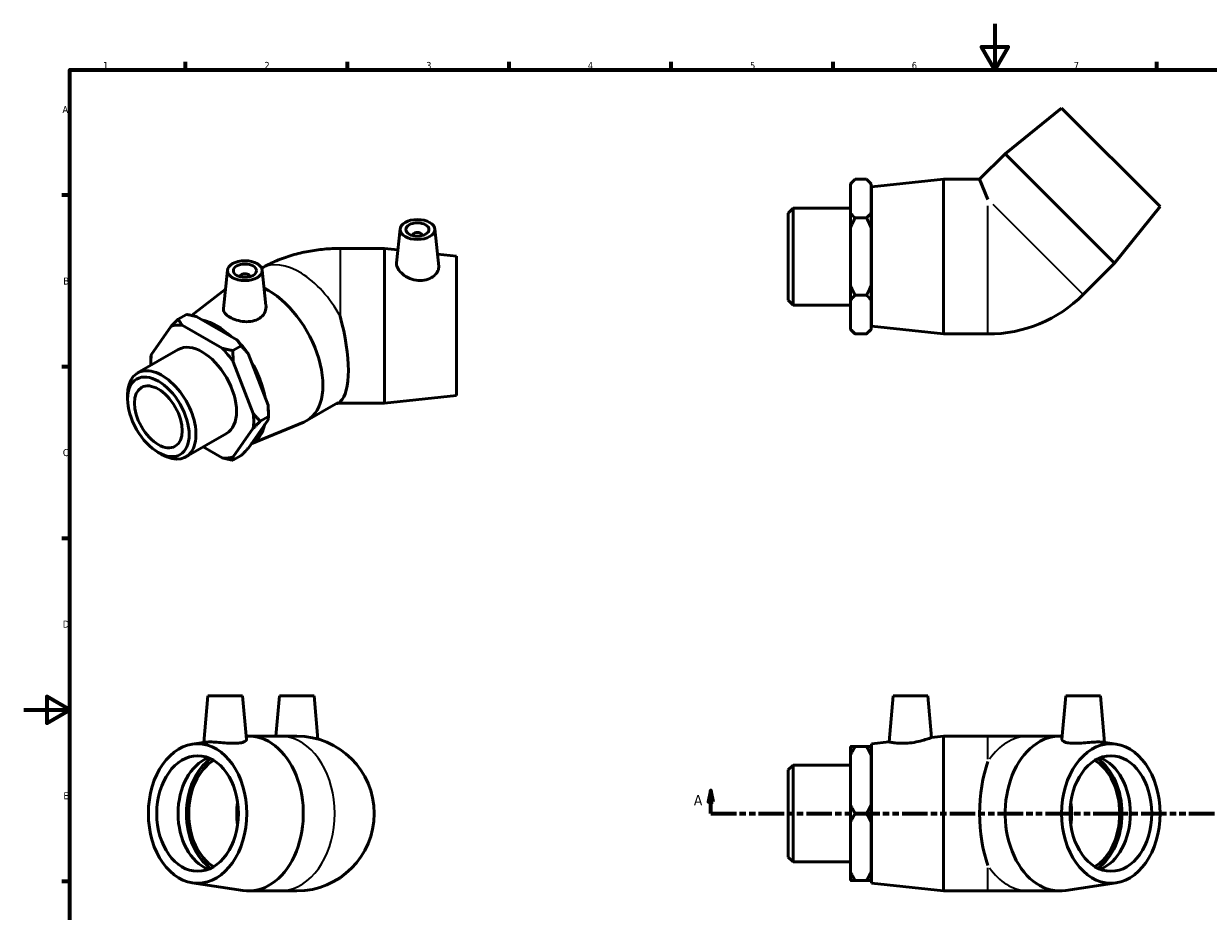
# Model space of a CAD drawing. Header units: millimetres. Extents: x 0 to 899, y -172 to 594.
# Tile 2 of 3: x 0 to 513, y 210 to 594. Entities that reach past the tile are written whole.
import ezdxf

# ---------------------------------------------------------------- set-up
doc = ezdxf.new("R2010")
doc.units = ezdxf.units.MM
doc.linetypes.add('DOUBLE_DASH_CHAIN', pattern=[1.2403, 0.6614, -0.0827, 0.1654, -0.0827, 0.1654, -0.0827])
for name, color, linetype, lineweight in [('Border (ANSI)', 7, 'Continuous', 70), ('Section Line (ANSI)', 7, 'DOUBLE_DASH_CHAIN', 70), ('Visible (ANSI)', 7, 'Continuous', 50), ('Visible Narrow (ANSI)', 7, 'Continuous', 35)]:
    doc.layers.add(name, color=color, linetype=linetype, lineweight=lineweight)
doc.styles.add('Label Text (ANSI)', font='tahoma.ttf')
doc.styles.add('Note Text (ANSI)', font='tahoma.ttf')

# ---------------------------------------------------------------- blocks, each defined once
blk = doc.blocks.new('Borders Default Border')
at = {"layer": 'Border (ANSI)'}
for p, q in [((70.08, 574), (70.08, 577.45)), ((140.17, 574), (140.17, 577.45)), ((210.25, 574), (210.25, 577.45)), ((280.33, 574), (280.33, 577.45)), ((350.42, 574), (350.42, 577.45)), ((490.58, 574), (490.58, 577.45)), ((20, 519.75), (16.55, 519.75)), ((20, 445.5), (16.55, 445.5)), ((20, 371.25), (16.55, 371.25)), ((20, 222.75), (16.55, 222.75))]:
    blk.add_line(p, q, dxfattribs=at)
at = {"layer": 'Border (ANSI)', "flags": 128}
for points in [[(420.5, 594), (420.5, 574), (414.73, 584), (426.27, 584), (420.5, 574)], [(20, 20), (20, 574), (821, 574), (821, 20), (20, 20)], [(0, 297), (20, 297), (10, 302.77), (10, 291.23), (20, 297)]]:
    blk.add_lwpolyline(points, dxfattribs=at)
at = {"layer": 'Border (ANSI)', "color": 230, "true_color": 0xff0080, "char_height": 3.05, "attachment_point": 7, "style": 'Note Text (ANSI)'}
for s, insert in [('1', (34.35, 574.4)), ('2', (104.2, 574.4)), ('3', (174.26, 574.34)), ('4', (244.23, 574.4)), ('5', (314.48, 574.34)), ('6', (384.49, 574.34)), ('7', (454.6, 574.4)), ('A', (16.78, 555.35)), ('B', (17.15, 481.1)), ('C', (16.95, 406.8)), ('D', (16.96, 332.6)), ('E', (17.21, 258.35))]:
    blk.add_mtext(s, dxfattribs=dict(at, insert=insert))
blk = doc.blocks.new('2dTransSection0')
at = {"layer": 'Section Line (ANSI)', "linetype": 'Continuous'}
for p, q in [((297.5, 262.18), (296.5, 257.18)), ((297.5, 257.18), (297.5, 262.18)), ((298.5, 257.18), (297.5, 262.18)), ((598.35, 262.18), (597.35, 257.18)), ((598.35, 257.18), (598.35, 262.18)), ((599.35, 257.18), (598.35, 262.18)), ((296.5, 257.18), (298.5, 257.18)), ((297.5, 252.18), (297.5, 257.18)), ((597.35, 257.18), (599.35, 257.18)), ((598.35, 252.18), (598.35, 257.18)), ((297.5, 252.18), (308.6, 252.18)), ((587.26, 252.18), (598.35, 252.18))]:
    blk.add_line(p, q, dxfattribs=at)
at = {"layer": 'Section Line (ANSI)', "linetype": 'DOUBLE_DASH_CHAIN', "ltscale": 16.686979}
blk.add_line((297.5, 252.18), (598.35, 252.18), dxfattribs=at)
at = {"layer": 'Section Line (ANSI)', "linetype": 'Continuous', "flags": 128}
for points in [[(298.5, 257.18), (297.5, 262.18), (296.5, 257.18), (298.5, 257.18)], [(599.35, 257.18), (598.35, 262.18), (597.35, 257.18), (599.35, 257.18)]]:
    blk.add_lwpolyline(points, dxfattribs=at)
at = {"layer": 'Section Line (ANSI)'}
for points in [[(298.5, 257.18), (297.5, 262.18), (296.5, 257.18), (298.5, 257.18)], [(599.35, 257.18), (598.35, 262.18), (597.35, 257.18), (599.35, 257.18)]]:
    blk.add_solid(points, dxfattribs=at)
at = {"layer": 'Section Line (ANSI)', "char_height": 4.57, "attachment_point": 7, "style": 'Label Text (ANSI)'}
for insert in [(290.14, 255.68), (601.82, 255.68)]:
    blk.add_mtext('A', dxfattribs=dict(at, insert=insert))

msp = doc.modelspace()

# ---------------------------------------------------------------- linework, layer by layer
at = {"layer": 'Visible (ANSI)'}
for p, q in [((449.393, 557.473), (424.927, 537.745)), ((449.393, 557.473), (492.031, 514.834)), ((424.927, 537.745), (413.89, 526.708)), ((424.927, 537.745), (472.303, 490.368)), ((357.931, 524.698), (359.941, 526.708)), ((357.931, 524.455), (357.931, 524.698)), ((357.931, 512.21), (357.931, 524.455)), ((364.921, 526.708), (359.941, 526.708)), ((366.931, 524.698), (364.921, 526.708)), ((366.931, 524.698), (366.931, 524.455)), ((366.931, 524.455), (366.931, 512.21)), ((367.031, 523.358), (398.281, 526.708)), ((367.031, 463.058), (367.031, 523.358)), ((398.281, 459.708), (398.281, 526.708)), ((398.281, 526.708), (413.89, 526.708)), ((413.89, 526.708), (417.501, 517.989)), ((366.931, 518.208), (367.031, 518.208)), ((331.031, 512.067), (333.127, 514.163)), ((333.127, 514.163), (333.127, 472.253)), ((333.127, 514.163), (357.931, 514.163)), ((492.031, 514.834), (472.303, 490.368)), ((331.031, 474.348), (331.031, 512.067)), ((357.931, 505.452), (357.931, 512.21)), ((364.921, 509.958), (359.941, 509.958)), ((366.931, 512.21), (366.931, 505.452)), ((162.968, 505.199), (161.39, 490.488)), ((177.939, 505.199), (179.688, 488.89)), ((357.931, 480.963), (357.931, 505.452)), ((366.931, 505.452), (366.931, 480.963)), ((168.453, 502.48), (168.453, 502.294)), ((172.453, 502.48), (172.453, 502.294)), ((156.188, 496.738), (136.968, 496.738)), ((156.188, 496.738), (156.188, 429.738)), ((161.994, 496.116), (156.188, 496.738)), ((187.438, 493.388), (179.11, 494.281)), ((187.438, 493.388), (187.438, 433.088)), ((88.282, 487.384), (86.494, 470.71)), ((103.253, 487.384), (104.9, 472.023)), ((472.303, 490.368), (458.712, 476.778)), ((93.768, 484.665), (93.768, 484.479)), ((97.768, 484.665), (97.768, 484.479)), ((72.621, 467.737), (87.388, 479.044)), ((357.931, 474.205), (357.931, 480.963)), ((366.931, 480.963), (366.931, 474.205)), ((331.031, 474.348), (333.127, 472.253)), ((333.127, 472.253), (357.931, 472.253)), ((357.931, 461.96), (357.931, 474.205)), ((364.921, 476.458), (359.941, 476.458)), ((366.931, 474.205), (366.931, 461.96)), ((66.9, 466.159), (70.421, 468.187)), ((75.028, 467.171), (92.345, 457.199)), ((366.931, 468.208), (367.031, 468.208)), ((63.886, 463.068), (55.228, 450.715)), ((85.981, 453.534), (68.664, 463.506)), ((357.931, 461.718), (357.931, 461.96)), ((357.931, 461.718), (359.941, 459.708)), ((366.931, 461.718), (364.921, 459.708)), ((366.931, 461.96), (366.931, 461.718)), ((367.031, 463.058), (398.281, 459.708)), ((364.921, 459.708), (359.941, 459.708)), ((398.281, 459.708), (417.501, 459.708)), ((49.326, 442.86), (66.866, 452.961)), ((90.588, 452.518), (94.11, 454.546)), ((55.056, 447.624), (55.056, 449.261)), ((99.418, 425.268), (90.76, 447.592)), ((97.124, 451.257), (105.782, 428.932)), ((44.966, 431.527), (44.966, 433.234)), ((187.438, 433.088), (156.188, 429.738)), ((122.572, 422.201), (136.163, 430.028)), ((156.188, 429.738), (136.968, 429.738)), ((105.782, 422.553), (97.124, 410.2)), ((98.497, 412.16), (121.249, 421.551)), ((105.954, 424.007), (102.432, 421.979)), ((105.954, 425.644), (105.954, 424.007)), ((70.241, 406.542), (87.78, 416.642)), ((90.76, 406.535), (99.418, 418.888)), ((77.724, 410.852), (85.981, 406.097)), ((58.25, 408.459), (59.726, 407.603)), ((94.11, 407.109), (90.588, 405.081)), ((79.797, 303.177), (78.025, 282.92)), ((79.797, 303.177), (94.797, 303.177)), ((94.797, 303.177), (96.458, 284.194)), ((110.733, 303.177), (109.202, 285.677)), ((110.733, 303.177), (125.733, 303.177)), ((125.733, 303.177), (127.376, 284.406)), ((376.516, 303.177), (374.764, 283.156)), ((376.516, 303.177), (391.516, 303.177)), ((391.516, 303.177), (393.096, 285.121)), ((451.202, 303.177), (449.541, 284.194)), ((451.202, 303.177), (466.202, 303.177)), ((466.202, 303.177), (467.974, 282.92)), ((73.002, 282.154), (78.833, 283.043)), ((97.384, 285.677), (110.975, 285.677)), ((118.233, 285.677), (110.975, 285.677)), ((367.031, 282.327), (374.764, 283.156)), ((367.031, 222.027), (367.031, 282.327)), ((393.096, 285.121), (398.281, 285.677)), ((398.281, 218.677), (398.281, 285.677)), ((398.281, 285.677), (417.501, 285.677)), ((435.024, 285.677), (417.501, 285.677)), ((448.615, 285.677), (435.024, 285.677)), ((472.997, 282.154), (467.167, 283.043)), ((357.931, 277.288), (357.931, 281.189)), ((357.931, 256.079), (357.931, 277.288)), ((359.941, 281.189), (364.921, 281.189)), ((366.931, 281.189), (366.931, 277.288)), ((366.931, 277.288), (366.931, 256.079)), ((366.931, 277.177), (367.031, 277.177)), ((331.031, 271.037), (333.127, 273.132)), ((333.127, 273.132), (333.127, 231.222)), ((333.127, 273.132), (357.931, 273.132)), ((331.031, 233.318), (331.031, 271.037)), ((357.931, 248.276), (357.931, 256.079)), ((364.921, 252.177), (359.941, 252.177)), ((366.931, 256.079), (366.931, 248.276)), ((357.931, 227.067), (357.931, 248.276)), ((366.931, 248.276), (366.931, 227.067)), ((331.031, 233.318), (333.127, 231.222)), ((333.127, 231.222), (357.931, 231.222)), ((357.931, 223.166), (357.931, 227.067)), ((366.931, 227.177), (367.031, 227.177)), ((366.931, 227.067), (366.931, 223.166)), ((73.002, 222.201), (94.845, 218.87)), ((364.921, 223.166), (359.941, 223.166)), ((367.031, 222.027), (398.281, 218.677)), ((472.997, 222.201), (451.154, 218.87)), ((97.384, 218.677), (110.975, 218.677)), ((110.975, 218.677), (118.233, 218.677)), ((398.281, 218.677), (417.501, 218.677)), ((417.501, 218.677), (435.024, 218.677)), ((448.615, 218.677), (435.024, 218.677))]:
    msp.add_line(p, q, dxfattribs=at)
for centre, radius, end in [((417.501, 517.989), 58.281, 315), ((118.233, 252.177), 33.5, 90)]:
    msp.add_arc(centre, radius, 270, end, dxfattribs=at)
for centre, major_axis, ratio in [((170.453, 504.933), (7.5, 0), 0.5758617), ((170.453, 504.933), (5, 0), 0.5758617), ((95.768, 487.118), (7.5, 0), 0.5758617), ((95.768, 487.118), (5, 0), 0.5758617), ((58.302, 423.848), (9.411, -16.343), 0.5780931), ((58.302, 423.848), (7.32, -12.711), 0.5780931), ((75.287, 252.177), (0, -30.15), 0.7071068), ((470.712, 252.177), (0, -30.15), 0.7071068), ((75.287, 252.177), (0, -25), 0.7071068), ((470.712, 252.177), (0, -25), 0.7071068)]:
    msp.add_ellipse(centre, major_axis=major_axis, ratio=ratio, dxfattribs=at)
for centre, major_axis, ratio, start_param, end_param in [((170.453, 502.48), (-2, 0), 0.5758617, 2.9729035, 6.4518745), ((95.768, 484.665), (-2, 0), 0.5758617, 2.9729035, 6.4518745), ((105.855, 451.232), (16.718, -29.031), 0.5780931, 6.2071638, 8.7157768), ((126.703, 463.238), (8.924, -33.379), 0.3183383, 0.1341249, 1.6103456), ((77.323, 434.801), (-15.715, 27.289), 0.5780931, 5.8990973, 6.1475419), ((83.757, 438.507), (15.046, -26.127), 0.5780931, 2.0705955, 2.6456609), ((83.687, 438.466), (-15.715, 27.289), 0.5780931, 4.8518998, 5.1003444), ((77.323, 434.801), (-10.457, 18.159), 0.5780931, 3.1415927, 6.2831853), ((77.323, 434.801), (15.715, -27.289), 0.5780931, 1.7103071, 1.9587517), ((77.323, 434.801), (-15.715, 27.289), 0.5780931, 0.6631096, 0.8427007), ((83.757, 438.507), (15.046, -26.127), 0.5780931, 1.0191254, 1.6027359), ((59.783, 424.701), (10.457, -18.159), 0.5780931, 5.4958534, 10.2121098), ((83.687, 438.466), (-15.715, 27.289), 0.5780931, 3.9289245, 4.0531468), ((83.757, 438.507), (15.046, -26.127), 0.5780931, 6.2668265, 6.8270103), ((77.323, 434.801), (15.715, -27.289), 0.5780931, 0.6631096, 0.9115542), ((77.323, 434.801), (15.715, -27.289), 0.5780931, 5.8990973, 6.1475419), ((97.384, 252.177), (0, 33.5), 0.7071068, 3.0341863, 6.3276567), ((448.615, 252.177), (0, -33.5), 0.7071068, 3.0971213, 6.3905917), ((84.527, 252.177), (0, -25), 0.7071068, 3.4059959, 6.018782), ((89.147, 252.177), (0, 26.389), 0.7071068, 0.4559984, 2.6855942), ((89.147, 252.177), (0, 25), 0.7071068, 0.4028046, 2.7387881), ((427.766, 252.177), (0, -33.5), 0.4142136, 3.9742786, 5.4504993), ((456.853, 252.177), (0, -25), 0.7071068, 0.4028046, 2.7387881), ((456.853, 252.177), (0, -26.389), 0.7071068, 0.4559984, 2.6855942), ((461.472, 252.177), (0, 25), 0.7071068, 3.4059959, 6.018782), ((109.936, 252.177), (0, 25), 0.7071068, 1.3704615, 1.7711312), ((436.064, 252.177), (0, -25), 0.7071068, 1.3704615, 1.7711312)]:
    msp.add_ellipse(centre, major_axis=major_axis, ratio=ratio, start_param=start_param, end_param=end_param, dxfattribs=at)
for points in [[(357.931, 524.455), (358.78, 525.546), (359.941, 526.708)], [(364.921, 526.708), (366.082, 525.546), (366.931, 524.455)], [(359.941, 509.958), (358.78, 511.119), (357.931, 512.21)], [(357.931, 505.452), (358.78, 507.635), (359.941, 509.958)], [(366.931, 512.21), (366.082, 511.119), (364.921, 509.958)], [(364.921, 509.958), (366.082, 507.635), (366.931, 505.452)], [(359.941, 476.458), (358.78, 478.78), (357.931, 480.963)], [(366.931, 480.963), (366.082, 478.78), (364.921, 476.458)], [(357.931, 474.205), (358.78, 475.296), (359.941, 476.458)], [(364.921, 476.458), (366.082, 475.296), (366.931, 474.205)], [(70.421, 468.187), (72.885, 467.714), (75.028, 467.171)], [(66.9, 466.159), (65.258, 464.515), (63.886, 463.068)], [(68.664, 463.506), (67.721, 464.741), (66.9, 466.159)], [(359.941, 459.708), (358.78, 460.869), (357.931, 461.96)], [(366.931, 461.96), (366.082, 460.869), (364.921, 459.708)], [(92.345, 457.199), (93.288, 455.964), (94.11, 454.546)], [(90.588, 452.518), (88.125, 452.991), (85.981, 453.534)], [(90.76, 447.592), (90.588, 449.928), (90.588, 452.518)], [(94.11, 454.546), (95.752, 452.902), (97.124, 451.257)], [(55.228, 450.715), (55.056, 449.96), (55.056, 449.261)], [(105.782, 428.932), (105.954, 426.597), (105.954, 424.007)], [(102.432, 421.979), (100.79, 423.623), (99.418, 425.268)], [(99.418, 418.888), (100.79, 420.335), (102.432, 421.979)], [(105.954, 424.007), (105.954, 423.308), (105.782, 422.553)], [(85.981, 406.097), (88.125, 405.554), (90.588, 405.081)], [(90.588, 405.081), (90.588, 405.779), (90.76, 406.535)], [(97.124, 410.2), (95.752, 408.753), (94.11, 407.109)], [(359.941, 281.189), (358.78, 281.189), (357.931, 281.189)], [(357.931, 277.288), (358.78, 279.178), (359.941, 281.189)], [(366.931, 281.189), (366.082, 281.189), (364.921, 281.189)], [(364.921, 281.189), (366.082, 279.178), (366.931, 277.288)], [(359.941, 252.177), (358.78, 254.189), (357.931, 256.079)], [(357.931, 248.276), (358.78, 250.166), (359.941, 252.177)], [(366.931, 256.079), (366.082, 254.189), (364.921, 252.177)], [(364.921, 252.177), (366.082, 250.166), (366.931, 248.276)], [(359.941, 223.166), (358.78, 225.177), (357.931, 227.067)], [(366.931, 227.067), (366.082, 225.177), (364.921, 223.166)], [(357.931, 223.166), (358.78, 223.166), (359.941, 223.166)], [(364.921, 223.166), (366.082, 223.166), (366.931, 223.166)]]:
    msp.add_rational_spline(points, [1, 1.00241153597, 1], degree=2, dxfattribs=at)
for points, knots in [([(103.006, 488.248), (105.147, 489.465), (107.305, 490.51), (111.734, 492.363), (114.006, 493.158), (118.566, 494.496), (120.855, 495.039), (125.444, 495.897), (127.745, 496.214), (132.353, 496.634), (134.661, 496.738), (136.968, 496.738)], [4.71892264, 4.71892264, 4.71892264, 4.71892264, 4.86946861, 4.86946861, 5.02654825, 5.02654825, 5.18362788, 5.18362788, 5.34070751, 5.34070751, 5.49778714, 5.49778714, 5.49778714, 5.49778714]), ([(179.687, 488.89), (179.699, 488.782), (179.705, 488.673), (179.705, 487.907), (179.485, 487.168), (178.586, 485.744), (177.907, 485.061), (176.34, 483.975), (175.345, 483.496), (173.151, 482.905), (171.953, 482.797), (169.619, 482.95), (168.342, 483.248), (166.004, 484.212), (164.943, 484.875), (163.284, 486.257), (162.568, 487.067), (161.613, 488.684), (161.374, 489.487), (161.374, 490.278), (161.38, 490.383), (161.391, 490.488)], [1.3083228, 1.3083228, 1.3083228, 1.3083228, 1.3647813, 1.3647813, 1.7072319, 1.7072319, 2.0496826, 2.0496826, 2.3896226, 2.3896226, 2.7295626, 2.7295626, 3.0937811, 3.0937811, 3.4579995, 3.4579995, 3.8143263, 3.8143263, 4.1706531, 4.1706531, 4.2261535, 4.2261535, 4.2261535, 4.2261535]), ([(104.899, 472.023), (104.92, 471.834), (104.93, 471.645), (104.93, 470.56), (104.688, 469.587), (103.698, 467.829), (102.947, 467.047), (102.067, 466.47)], [4.80768931, 4.80768931, 4.80768931, 4.80768931, 4.88330667, 4.88330667, 5.24752512, 5.24752512, 5.61174356, 5.61174356, 5.61174356, 5.61174356]), ([(102.067, 466.47), (101.246, 465.931), (100.213, 465.507), (97.967, 465.039), (96.754, 464.991), (94.486, 465.163), (93.277, 465.395), (91.05, 466.074), (90.033, 466.518), (88.418, 467.447), (87.713, 467.996), (86.757, 469.15), (86.507, 469.758), (86.477, 470.462), (86.481, 470.585), (86.495, 470.71)], [0, 0, 0, 0, 0.33994, 0.33994, 0.6798801, 0.6798801, 1.0223307, 1.0223307, 1.3647813, 1.3647813, 1.7072319, 1.7072319, 2.0496826, 2.0496826, 2.1205728, 2.1205728, 2.1205728, 2.1205728]), ([(135.423, 429.602), (135.526, 429.622), (135.653, 429.643), (135.938, 429.682), (136.094, 429.699), (136.412, 429.723), (136.572, 429.731), (136.812, 429.737), (136.89, 429.738), (136.968, 429.738)], [-1.11472546, -1.11472546, -1.11472546, -1.11472546, -1.014835, -1.014835, -0.91759676, -0.91759676, -0.82801574, -0.82801574, -0.78539816, -0.78539816, -0.78539816, -0.78539816]), ([(93.597, 282.729), (92.775, 282.614), (91.743, 282.562), (89.497, 282.592), (88.283, 282.671), (86.016, 282.845), (84.807, 282.953), (82.58, 283.111), (81.563, 283.156), (79.986, 283.156), (79.308, 283.115), (78.833, 283.043)], [0, 0, 0, 0, 0.33994, 0.33994, 0.6798801, 0.6798801, 1.0223307, 1.0223307, 1.3647813, 1.3647813, 1.6913488, 1.6913488, 1.6913488, 1.6913488]), ([(96.458, 284.194), (96.459, 284.18), (96.46, 284.167), (96.459, 283.888), (96.218, 283.585), (95.227, 283.065), (94.477, 282.853), (93.597, 282.729)], [4.86453955, 4.86453955, 4.86453955, 4.86453955, 4.88330667, 4.88330667, 5.24752512, 5.24752512, 5.61174356, 5.61174356, 5.61174356, 5.61174356]), ([(383.643, 282.729), (382.517, 282.614), (381.318, 282.562), (379.125, 282.592), (378.13, 282.671), (376.562, 282.845), (375.884, 282.953), (374.985, 283.111), (374.764, 283.156), (374.764, 283.156)], [0, 0, 0, 0, 0.33994, 0.33994, 0.6798801, 0.6798801, 1.0223307, 1.0223307, 1.3647813, 1.3647813, 1.3647813, 1.3647813]), ([(393.096, 285.121), (393.096, 285.121), (392.857, 285.025), (391.901, 284.669), (391.185, 284.412), (389.527, 283.888), (388.465, 283.585), (386.128, 283.065), (384.851, 282.853), (383.643, 282.729)], [4.1706531, 4.1706531, 4.1706531, 4.1706531, 4.5269799, 4.5269799, 4.8833067, 4.8833067, 5.2475251, 5.2475251, 5.6117436, 5.6117436, 5.6117436, 5.6117436]), ([(467.167, 283.043), (466.691, 283.115), (466.014, 283.156), (464.437, 283.156), (463.419, 283.111), (461.193, 282.953), (459.983, 282.845), (457.716, 282.671), (456.503, 282.592), (454.257, 282.562), (453.224, 282.614), (451.522, 282.853), (450.772, 283.065), (449.781, 283.585), (449.54, 283.888), (449.539, 284.167), (449.54, 284.18), (449.541, 284.194)], [1.0382139, 1.0382139, 1.0382139, 1.0382139, 1.3647813, 1.3647813, 1.7072319, 1.7072319, 2.0496826, 2.0496826, 2.3896226, 2.3896226, 2.7295626, 2.7295626, 3.0937811, 3.0937811, 3.4579995, 3.4579995, 3.4767666, 3.4767666, 3.4767666, 3.4767666])]:
    msp.add_open_spline(points, degree=3, knots=knots, dxfattribs=at)
at = {"layer": 'Visible Narrow (ANSI)'}
for p, q in [((417.501, 459.949), (417.501, 515.108)), ((419.539, 515.952), (458.542, 476.949)), ((136.968, 496.738), (136.968, 467.396)), ((136.968, 430.538), (136.968, 429.738)), ((417.501, 275.731), (417.501, 285.648)), ((417.501, 218.706), (417.501, 228.624))]:
    msp.add_line(p, q, dxfattribs=at)
for centre, major_axis, ratio, start_param, end_param in [((119.445, 459.058), (-16.718, 29.031), 0.5780931, 4.6670349, 6.266624), ((119.445, 459.058), (16.718, -29.031), 0.5780931, 0, 0.0492215), ((110.975, 252.177), (0, 33.5), 0.7071068, 3.2986723, 6.1261057), ((435.024, 252.177), (0, 33.5), 0.7071068, 0.0416343, 0.7910517), ((435.024, 252.177), (0, -33.5), 0.7071068, 5.4921336, 6.241551)]:
    msp.add_ellipse(centre, major_axis=major_axis, ratio=ratio, start_param=start_param, end_param=end_param, dxfattribs=at)

# ---------------------------------------------------------------- block references
msp.add_blockref('Borders Default Border', (0, 0))
at = {"layer": 'Section Line (ANSI)'}
msp.add_blockref('2dTransSection0', (0, 0), dxfattribs=at)

doc.saveas('drawing.dxf')
